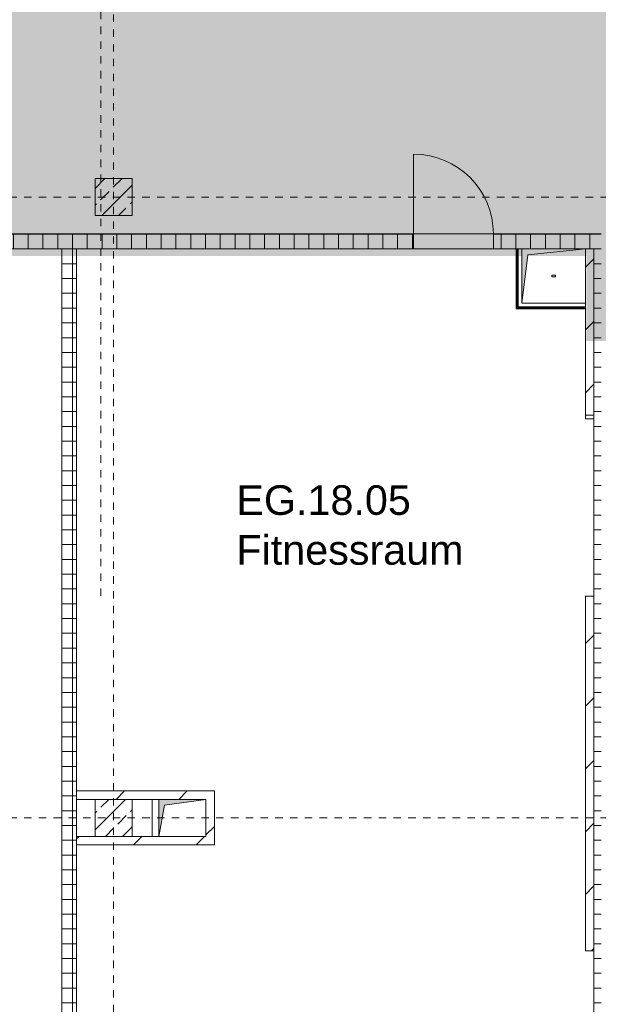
# Model space of a CAD drawing. Header units: metres. Extents: x -54 to 119, y -77 to 33.
# Tile 3 of 138: x -38 to -30, y -47 to -34. Entities that reach past the tile are written whole.
import ezdxf

# ---------------------------------------------------------------- set-up
doc = ezdxf.new("R2010")
doc.units = ezdxf.units.M
for name, pattern in [('Rasterlinie', [0.019, 0.01, -0.003, 0.003, -0.003]), ('Verdeckt', [0.003, 0.002, -0.001]), ('Über Schnittebene 1', [0.001, 0, -0.001])]:
    doc.linetypes.add(name, pattern=pattern)
for name, color, linetype, lineweight in [('A_Detailelemente', 7, 'Continuous', 9), ('A_Geschossdecken', 7, 'Continuous', 9), ('A_Raster', 7, 'Continuous', 9), ('A_Räume_Beschriftung', 7, 'Continuous', 9), ('A_Tragwerksstützen_Stahlbeton', 7, 'Continuous', 18), ('A_Türen', 7, 'Continuous', 9), ('A_Wände', 7, 'Continuous', 9), ('A_Wände_Schraffur', 7, 'Continuous', 18), ('Allgemeines Modell', 7, 'Continuous', 9), ('Virtueller Schnittkörper', 7, 'Verdeckt', 9)]:
    doc.layers.add(name, color=color, linetype=linetype, lineweight=lineweight)
doc.styles.add('Arial_B', font='txt', dxfattribs={"height": 0.3999999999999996})
pattern_1 = [(0, (0, 0), (0, 0.2), []), (90, (0, 0), (-0.2, 1.224646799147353e-17), [])]
pattern_2 = [(45, (0, 0), (-0.4242640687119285, 0.4242640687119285), [])]
pattern_3 = [(45, (0, 0), (-0.2283954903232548, 0.2283954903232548), []), (45, (0.228, 0), (-0.2283954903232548, 0.2283954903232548), [0.161, -0.081])]

# ---------------------------------------------------------------- blocks, each defined once
blk = doc.blocks.new('GSH_Bestand_BD_RE - BD-4620540-BS_Übersicht_EG_BRANDSCHUTZ')
at = {"layer": 'Allgemeines Modell'}
blk.add_hatch(color=256, dxfattribs=at).paths.add_polyline_path([(-0.3300000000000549, -0.2500000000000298), (-0.2499999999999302, 0.1699999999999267), (0.3099999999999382, 0.2472413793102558), (0.3099999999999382, 0.2499999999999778), (-0.3300000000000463, 0.2499999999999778), (-0.3300000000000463, 0.1699999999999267)], flags=0)
at = {"layer": 'A_Detailelemente'}
for p, q in [((-0.3299999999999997, 0.2500000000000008), (-0.3299999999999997, -0.2500000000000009)), ((-0.3299999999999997, -0.250000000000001), (-0.2499999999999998, 0.1700000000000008)), ((-0.2499999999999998, 0.1700000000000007), (0.3099999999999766, 0.2472413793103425))]:
    blk.add_line(p, q, dxfattribs=at)
blk = doc.blocks.new('GSH_Tuer_I_1flg_SZ_OL - 1080x3200_2135_Voll-4240625-BS_Übersicht_EG_BRANDSCHUTZ')
at = {"layer": 'A_Türen', "linetype": 'Über Schnittebene 1'}
for p, q in [((-0.540000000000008, 0.0855653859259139), (0.479999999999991, 0.0855653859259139)), ((-0.540000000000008, -0.1144346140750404), (0.5399999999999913, -0.1144346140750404))]:
    blk.add_line(p, q, dxfattribs=at)
at = {"layer": 'A_Türen'}
blk.add_line((0.5399999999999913, -1.194434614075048), (0.5399999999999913, -0.1144346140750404), dxfattribs=at)
blk.add_arc((0.5399999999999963, -0.1144346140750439), 1.080000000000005, 179.9999999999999, 269.9999999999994, dxfattribs=at)
blk = doc.blocks.new('GSH_Bestand_BS_RE - BD_entfernen-6206289-BS_Übersicht_EG_BRANDSCHUTZ')
at = {"layer": 'A_Detailelemente'}
blk.add_hatch(color=256, dxfattribs=at).paths.add_polyline_path([(-0.4300000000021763, -0.368750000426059), (-0.3500000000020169, 0.2887500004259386), (0.4300000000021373, 0.3687500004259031), (-0.4300000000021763, 0.3687500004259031), (-0.4300000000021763, -0.1889751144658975)], flags=0)
for p, q in [((-0.4300000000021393, -0.3687500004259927), (-0.3500000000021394, 0.2887500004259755)), ((-0.3500000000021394, 0.2887500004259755), (0.4300000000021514, 0.3687500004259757))]:
    blk.add_line(p, q, dxfattribs=at)
at = {"layer": 'Virtueller Schnittkörper'}
for p, q in [((-0.02499999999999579, 0.009999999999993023), (0.02500000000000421, 0.009999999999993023)), ((-0.02499999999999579, 0.009999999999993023), (-0.02499999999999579, -0.01000000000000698)), ((0.02500000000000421, -0.01000000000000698), (0.02500000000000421, 0.009999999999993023)), ((0.02500000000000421, -0.01000000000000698), (-0.02499999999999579, -0.01000000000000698))]:
    blk.add_line(p, q, dxfattribs=at)

msp = doc.modelspace()

# ---------------------------------------------------------------- hatches: boundary and pattern name
at = {"layer": 'A_Detailelemente', "true_color": 0xc2e2c4}
h = msp.add_hatch(color=254, dxfattribs=at)
h.paths.add_polyline_path([(1.056007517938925, -53.74696157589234), (6.696007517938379, -53.74696157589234), (6.696007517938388, -43.99696157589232), (12.86400751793, -43.99696157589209), (12.86400751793, -32.19696157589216), (-0.4439924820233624, -32.19696157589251), (-0.4439924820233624, -32.29696157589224), (-44.04399248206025, -32.29696157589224), (-44.04399248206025, -32.19696157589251), (-44.5784924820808, -32.19696157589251), (-44.5784924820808, -36.79696157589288), (-0.193992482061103, -36.79696157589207), (-0.1939924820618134, -53.74696157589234), (1.006007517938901, -53.74696157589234)], flags=0)
h.paths.add_polyline_path([(-14.99399248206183, -33.27196157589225), (-14.99399248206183, -33.27195647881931), (-14.99777202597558, -32.94696157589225)], flags=0)
at = {"layer": 'A_Detailelemente', "true_color": 0xebdb14}
msp.add_hatch(color=40, dxfattribs=at).paths.add_polyline_path([(-0.3189924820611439, -53.84696157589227), (-0.09399248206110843, -53.84696157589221), (-0.09608203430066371, -53.74696157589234), (-0.1939924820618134, -53.74696157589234), (-0.193992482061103, -36.79696157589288), (-7.59399248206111, -36.79696157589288), (-7.593992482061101, -37.94696157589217), (-10.44399248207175, -37.94696157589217), (-10.44399248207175, -36.79696157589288), (-27.34399248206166, -36.79696157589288), (-27.34399248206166, -37.94696157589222), (-30.14399248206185, -37.94696157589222), (-30.14399248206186, -36.79696157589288), (-44.44399248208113, -36.79696157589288), (-44.44399248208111, -37.09696157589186), (-31.31899248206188, -37.09696157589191), (-31.31899248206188, -36.99696157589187), (-30.45899248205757, -36.99696157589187), (-31.23899248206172, -37.07696157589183), (-31.24142594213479, -37.09696157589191), (-30.44399248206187, -37.09696157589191), (-30.44399248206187, -38.24696157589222), (-27.04399248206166, -38.24696157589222), (-27.04399248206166, -37.09696157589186), (-10.75899248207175, -37.09696157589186), (-10.75899248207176, -38.24696157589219), (-7.293992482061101, -38.24696157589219), (-7.293992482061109, -37.09696157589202), (-0.4439924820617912, -37.09696157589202), (-0.4439924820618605, -53.84696157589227)], flags=0)
at = {"layer": 'A_Tragwerksstützen_Stahlbeton', "lineweight": 9}
h = msp.add_hatch(dxfattribs=at)
h.set_pattern_fill('FP_9', color=256, style=0, pattern_type=2)
h.set_pattern_definition(pattern_3)
h.paths.add_polyline_path([(-36.59399248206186, -36.54696157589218), (-36.59399248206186, -36.04696157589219), (-37.09399248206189, -36.04696157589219), (-37.09399248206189, -36.54696157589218)], flags=0)
h = msp.add_hatch(dxfattribs=at)
h.set_pattern_fill('FP_9', color=256, style=0, pattern_type=2)
h.set_pattern_definition(pattern_3)
h.paths.add_polyline_path([(-37.09399248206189, -44.94696157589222), (-36.59399248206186, -44.94696157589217), (-36.59399248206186, -44.44696157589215), (-37.09399248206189, -44.4469615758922)], flags=0)
at = {"layer": 'A_Wände_Schraffur', "lineweight": 9}
h = msp.add_hatch(dxfattribs=at)
h.set_pattern_fill('FP_1', color=256, style=0, pattern_type=2)
h.set_pattern_definition(pattern_1)
h.paths.add_polyline_path([(-39.69399248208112, -36.9969615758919), (-39.69399248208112, -36.79696157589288), (-44.84399248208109, -36.796961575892), (-44.84399248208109, -36.9969615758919), (-39.79399248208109, -36.9969615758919)], flags=0)
h.paths.add_polyline_path([(-36.35052842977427, -36.9969615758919), (-32.78399248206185, -36.9969615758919), (-32.78399248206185, -36.79696157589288), (-38.61399248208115, -36.79696157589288), (-38.61399248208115, -36.9969615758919), (-36.59399248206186, -36.9969615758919)], flags=0)
h.paths.add_polyline_path([(-31.39399248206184, -36.9969615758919), (-30.24399248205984, -36.99696157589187), (-30.24399248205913, -36.79696157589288), (-31.70399248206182, -36.79696157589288), (-31.70399248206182, -36.9969615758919)], flags=0)
h = msp.add_hatch(dxfattribs=at)
h.set_pattern_fill('FP_1', color=256, style=0, pattern_type=2)
h.set_pattern_definition(pattern_1)
h.paths.add_polyline_path([(-37.34399248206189, -47.59696157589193), (-37.34399248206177, -36.9969615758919), (-37.54399248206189, -36.9969615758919), (-37.54399248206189, -47.59696157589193)], flags=0)
h = msp.add_hatch(dxfattribs=at)
h.set_pattern_fill('FP_64', color=256, style=0, pattern_type=2)
h.set_pattern_definition(pattern_2)
h.paths.add_polyline_path([(-30.34399248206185, -39.24696157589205), (-30.34399248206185, -36.99696157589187), (-30.45899248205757, -36.99696157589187), (-30.45899248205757, -39.24696157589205)], flags=0)
h = msp.add_hatch(dxfattribs=at)
h.set_pattern_fill('FP_1', color=256, style=0, pattern_type=2)
h.set_pattern_definition(pattern_1)
h.paths.add_polyline_path([(-30.24399248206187, -50.09696157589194), (-30.24399248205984, -36.99696157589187), (-30.34399248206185, -36.99696157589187), (-30.34399248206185, -50.09696157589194)], flags=0)
h = msp.add_hatch(dxfattribs=at)
h.set_pattern_fill('FP_64', color=256, style=0, pattern_type=2)
h.set_pattern_definition(pattern_2)
h.paths.add_polyline_path([(-30.34399248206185, -42.8969615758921), (-30.34399248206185, -41.69696157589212), (-30.45899248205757, -41.69696157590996), (-30.45899248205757, -42.8969615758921)], flags=0)
h = msp.add_hatch(dxfattribs=at)
h.set_pattern_fill('FP_64', color=256, style=0, pattern_type=2)
h.set_pattern_definition(pattern_2)
h.paths.add_polyline_path([(-30.45899248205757, -46.49696157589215), (-30.34399248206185, -46.49696157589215), (-30.34399248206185, -42.8969615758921), (-30.45899248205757, -42.8969615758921), (-30.45899248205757, -45.24696157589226)], flags=0)
h = msp.add_hatch(dxfattribs=at)
h.set_pattern_fill('FP_64', color=256, style=0, pattern_type=2)
h.set_pattern_definition(pattern_2)
h.paths.add_polyline_path([(-37.08785751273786, -44.4469615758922), (-35.47899248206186, -44.44696157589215), (-35.47899248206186, -44.33196157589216), (-37.34399248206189, -44.33196157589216), (-37.34399248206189, -44.44696157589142), (-37.09399248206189, -44.4469615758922)], flags=0)
h = msp.add_hatch(dxfattribs=at)
h.set_pattern_fill('FP_64', color=256, style=0, pattern_type=2)
h.set_pattern_definition(pattern_2)
h.paths.add_polyline_path([(-35.47899248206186, -44.94696157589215), (-35.47899248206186, -44.44696157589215), (-35.59399248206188, -44.44696157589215), (-35.59399248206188, -44.94696157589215)], flags=0)
h = msp.add_hatch(dxfattribs=at)
h.set_pattern_fill('FP_64', color=256, style=0, pattern_type=2)
h.set_pattern_definition(pattern_2)
h.paths.add_polyline_path([(-36.59289724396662, -45.06196157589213), (-35.47899248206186, -45.06196157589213), (-35.47899248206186, -44.94696157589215), (-37.34399248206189, -44.94696157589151), (-37.34399248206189, -45.06196157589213), (-36.59399248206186, -45.06196157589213)], flags=0)

# ---------------------------------------------------------------- linework, layer by layer
at = {"layer": 'A_Geschossdecken'}
for p, q in [((-32.78399248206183, -36.79696157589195), (-31.70399248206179, -36.79696157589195)), ((-31.70399248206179, -36.99696157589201), (-32.78399248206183, -36.99696157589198)), ((-30.45899248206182, -39.29696157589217), (-30.45899248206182, -39.24696157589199)), ((-30.34399248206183, -39.29696157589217), (-30.45899248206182, -39.29696157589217)), ((-36.32399248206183, -44.44696157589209), (-36.32399248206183, -44.9469615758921)), ((-36.23399248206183, -44.94696157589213), (-36.23399248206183, -44.44696157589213))]:
    msp.add_line(p, q, dxfattribs=at)
at = {"layer": 'A_Raster', "linetype": 'Rasterlinie'}
for p, q in [((-37.01899248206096, -41.6913407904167), (-37.01899248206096, 20.45565528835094)), ((-36.84399248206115, -76.12803487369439), (-36.84399248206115, -20.78254856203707)), ((-52.6553280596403, -36.29696157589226), (25.78896083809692, -36.29696157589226)), ((-52.6553280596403, -44.69696157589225), (25.78896083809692, -44.69696157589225))]:
    msp.add_line(p, q, dxfattribs=at)
at = {"layer": 'A_Tragwerksstützen_Stahlbeton'}
for p, q in [((-36.59399248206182, -36.04696157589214), (-37.09399248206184, -36.04696157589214)), ((-37.09399248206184, -36.04696157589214), (-37.09399248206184, -36.54696157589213)), ((-36.59399248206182, -36.54696157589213), (-36.59399248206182, -36.04696157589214)), ((-37.09399248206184, -36.54696157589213), (-36.59399248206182, -36.54696157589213)), ((-36.59399248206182, -44.44696157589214), (-37.09399248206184, -44.44696157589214)), ((-37.09399248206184, -44.44696157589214), (-37.09399248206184, -44.94696157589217)), ((-36.59399248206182, -44.94696157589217), (-36.59399248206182, -44.44696157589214)), ((-37.09399248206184, -44.94696157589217), (-36.59399248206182, -44.94696157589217))]:
    msp.add_line(p, q, dxfattribs=at)
at = {"layer": 'A_Wände', "lineweight": 18}
for p, q in [((-32.78399248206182, -36.79696157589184), (-38.61399248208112, -36.79696157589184)), ((-32.78399248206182, -36.99696157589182), (-32.78399248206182, -36.79696157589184)), ((-30.24399248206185, -36.79696157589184), (-31.70399248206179, -36.79696157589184)), ((-31.70399248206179, -36.79696157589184), (-31.70399248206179, -36.99696157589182)), ((-38.61399248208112, -36.99696157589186), (-37.54399248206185, -36.99696157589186)), ((-37.54399248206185, -36.99696157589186), (-37.54399248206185, -47.59696157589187)), ((-37.34399248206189, -36.99696157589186), (-32.78399248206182, -36.99696157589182)), ((-37.34399248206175, -44.33196157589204), (-37.34399248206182, -36.99696157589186)), ((-31.70399248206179, -36.99696157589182), (-31.39399248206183, -36.99696157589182)), ((-31.39399248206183, -36.99696157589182), (-31.39399248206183, -37.80946157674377)), ((-31.31899248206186, -36.99696157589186), (-30.45899248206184, -36.99696157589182)), ((-31.31899248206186, -37.7344615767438), (-31.31899248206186, -36.99696157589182)), ((-30.45899248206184, -36.99696157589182), (-30.45899248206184, -37.7344615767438)), ((-31.39399248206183, -37.80946157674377), (-30.45899248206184, -37.80946157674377)), ((-30.45899248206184, -37.7344615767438), (-31.31899248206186, -37.7344615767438)), ((-30.45899248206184, -37.80946157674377), (-30.45899248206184, -39.24696157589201)), ((-30.45899248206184, -39.24696157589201), (-30.34399248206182, -39.24696157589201)), ((-30.34399248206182, -50.09696157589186), (-30.34399248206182, -39.24696157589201)), ((-30.45899248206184, -41.69696157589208), (-30.45899248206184, -46.49696157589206)), ((-30.34399248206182, -41.69696157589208), (-30.45899248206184, -41.69696157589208)), ((-35.47899248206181, -44.33196157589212), (-37.34399248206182, -44.33196157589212)), ((-35.47899248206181, -45.06196157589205), (-35.47899248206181, -44.33196157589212)), ((-37.34399248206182, -44.44696157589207), (-35.59399248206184, -44.44696157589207)), ((-37.34399248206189, -44.9469615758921), (-37.34399248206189, -44.44696157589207)), ((-35.59399248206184, -44.44696157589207), (-35.59399248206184, -44.9469615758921)), ((-35.59399248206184, -44.9469615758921), (-37.34399248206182, -44.9469615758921)), ((-37.34399248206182, -45.06196157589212), (-35.47899248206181, -45.06196157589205)), ((-37.34399248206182, -49.99696157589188), (-37.34399248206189, -45.06196157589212)), ((-30.45899248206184, -46.49696157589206), (-30.34399248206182, -46.49696157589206))]:
    msp.add_line(p, q, dxfattribs=at)
at = {"layer": 'A_Wände'}
for p, q in [((-31.31899248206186, -36.99696157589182), (-31.39399248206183, -36.99696157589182)), ((-31.38149248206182, -36.99696157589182), (-31.38149248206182, -37.79696157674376)), ((-31.36899248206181, -36.99696157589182), (-31.36899248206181, -37.78446157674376)), ((-30.34399248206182, -36.99696157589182), (-30.45899248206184, -36.99696157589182)), ((-30.34399248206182, -36.99696157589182), (-30.34399248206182, -39.24696157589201)), ((-31.38149248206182, -37.79696157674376), (-30.45899248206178, -37.79696157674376)), ((-31.36899248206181, -37.78446157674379), (-30.45899248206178, -37.78446157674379)), ((-30.45899248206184, -37.80946157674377), (-30.45899248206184, -37.7344615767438)), ((-37.34399248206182, -44.33196157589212), (-37.34399248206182, -44.44696157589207)), ((-37.34399248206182, -44.9469615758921), (-37.34399248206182, -45.06196157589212))]:
    msp.add_line(p, q, dxfattribs=at)

# ---------------------------------------------------------------- block references
at = {"layer": 'A_Türen', "rotation": 180}
msp.add_blockref('GSH_Tuer_I_1flg_SZ_OL - 1080x3200_2135_Voll-4240625-BS_Übersicht_EG_BRANDSCHUTZ', (-32.24399248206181, -36.91139618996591), dxfattribs=at)
at = {"layer": 'Allgemeines Modell'}
for name, p in [('GSH_Bestand_BS_RE - BD_entfernen-6206289-BS_Übersicht_EG_BRANDSCHUTZ', (-30.88899248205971, -37.36571157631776)), ('GSH_Bestand_BD_RE - BD-4620540-BS_Übersicht_EG_BRANDSCHUTZ', (-35.90399248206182, -44.69696157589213))]:
    msp.add_blockref(name, p, dxfattribs=at)

# ---------------------------------------------------------------- texts
at = {"layer": 'A_Räume_Beschriftung', "char_height": 0.3999999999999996, "attachment_point": 1, "style": 'Arial_B'}
for s, insert, width in [('EG.18.05', (-35.18225456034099, -40.19707825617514), 2.918142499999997), ('Fitnessraum', (-35.18225456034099, -40.87176575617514), 4.088606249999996)]:
    msp.add_mtext(s, dxfattribs=dict(at, insert=insert, width=width))

doc.saveas('drawing.dxf')
